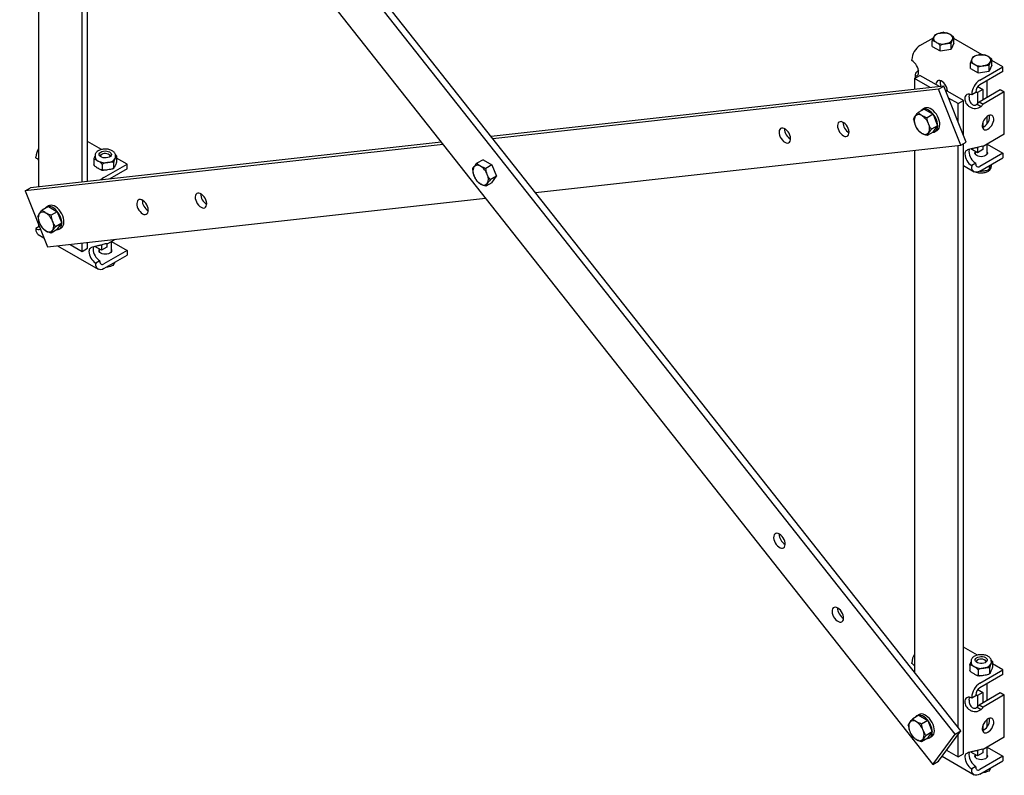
# Model space of a CAD drawing. Header units: inches. Extents: x -4 to 115, y -1 to 75.
# Tile 6 of 7: x 44 to 76, y 35 to 59. Entities that reach past the tile are written whole.
import ezdxf

# ---------------------------------------------------------------- set-up
doc = ezdxf.new("R2010")
doc.units = ezdxf.units.IN
doc.header["$MEASUREMENT"] = 0

msp = doc.modelspace()

# ---------------------------------------------------------------- linework, layer by layer
at = {"color": 7, "linetype": 'Continuous', "lineweight": 25}
for p, q in [((74.177, 35.915), (44.502, 73.479)), ((74.353, 36.017), (44.678, 73.581)), ((43.777, 72.495), (73.452, 34.93)), ((44.393, 71.715), (44.393, 53.697)), ((45.807, 53.855), (45.807, 69.925)), ((45.984, 53.874), (45.984, 69.701)), ((73.742, 58.699), (73.782, 58.722)), ((73.817, 58.702), (73.782, 58.722)), ((73.996, 58.653), (74.013, 58.644)), ((74.133, 58.368), (74.133, 58.551)), ((73.03, 58.289), (73.466, 58.54)), ((73.431, 58.26), (73.431, 58.443)), ((73.431, 58.26), (73.688, 58.111)), ((73.551, 58.396), (73.568, 58.387)), ((73.688, 58.111), (73.688, 58.294)), ((74.133, 58.368), (74.039, 58.166)), ((74.039, 58.166), (74.039, 58.349)), ((75.054, 57.988), (74.133, 58.52)), ((73.688, 58.111), (74.039, 58.166)), ((75.233, 57.939), (75.25, 57.929)), ((72.765, 57.804), (72.765, 57.829)), ((74.668, 57.546), (74.668, 57.728)), ((74.788, 57.682), (74.805, 57.672)), ((74.975, 57.166), (75.726, 57.6)), ((75.37, 57.654), (75.276, 57.451)), ((75.276, 57.451), (75.276, 57.634)), ((75.37, 57.654), (75.37, 57.837)), ((75.726, 57.6), (75.37, 57.805)), ((75.726, 57.447), (75.726, 57.6)), ((72.854, 57.217), (73.03, 57.319)), ((72.876, 57.336), (72.876, 57.23)), ((73.662, 56.954), (73.03, 57.319)), ((74.668, 57.546), (74.925, 57.397)), ((74.925, 57.397), (74.925, 57.58)), ((74.925, 57.397), (75.276, 57.451)), ((75.726, 57.447), (74.975, 57.013)), ((73.806, 56.97), (59.094, 55.333)), ((73.366, 56.921), (72.854, 57.217)), ((72.854, 57.217), (72.854, 56.864)), ((73.629, 56.868), (73.806, 56.97)), ((74.53, 55.149), (73.806, 56.97)), ((74.912, 56.958), (75.072, 56.865)), ((75.216, 56.616), (75.216, 57.152)), ((73.629, 56.868), (59.154, 55.257)), ((74.353, 55.047), (73.629, 56.868)), ((74.445, 56.503), (73.857, 56.842)), ((74.842, 56.758), (74.71, 56.681)), ((74.71, 56.681), (74.71, 56.707)), ((74.842, 56.783), (74.842, 56.758)), ((74.843, 56.793), (74.895, 56.763)), ((75.072, 56.865), (74.895, 56.763)), ((74.895, 56.763), (74.895, 56.395)), ((74.953, 56.464), (75.638, 56.86)), ((75.072, 56.865), (75.072, 56.533)), ((75.77, 56.783), (75.085, 56.388)), ((75.638, 56.86), (75.77, 56.783)), ((75.77, 55.405), (75.77, 56.783)), ((74.268, 56.401), (73.962, 56.577)), ((74.268, 56.401), (74.445, 56.503)), ((74.268, 55.809), (74.268, 56.401)), ((74.445, 55.365), (74.445, 56.503)), ((74.887, 56.387), (75.019, 56.31)), ((74.953, 56.464), (75.085, 56.388)), ((73.17, 56.223), (72.969, 56.107)), ((73.177, 56.248), (73.108, 56.208)), ((73.17, 56.223), (73.459, 56.056)), ((73.459, 56.056), (73.259, 55.94)), ((73.459, 56.056), (73.604, 55.683)), ((75.216, 55.75), (75.216, 55.989)), ((73.604, 55.683), (73.404, 55.567)), ((73.459, 55.477), (73.604, 55.683)), ((75.072, 55.788), (75.072, 55.631)), ((73.459, 55.477), (73.259, 55.361)), ((73.521, 55.492), (73.591, 55.532)), ((75.77, 55.405), (75.085, 55.01)), ((57.536, 55.077), (43.954, 53.566)), ((57.477, 55.153), (44.131, 53.668)), ((46.44, 54.91), (45.984, 55.173)), ((60.534, 53.51), (74.353, 55.047)), ((74.268, 36.125), (74.268, 55.038)), ((74.353, 55.047), (74.53, 55.149)), ((74.445, 35.273), (74.445, 55.1)), ((75.216, 54.764), (75.216, 55.085)), ((75.218, 55.086), (75.726, 54.793)), ((46.229, 54.717), (46.229, 54.67)), ((46.447, 54.752), (46.419, 54.736)), ((46.698, 54.736), (46.67, 54.752)), ((46.888, 54.67), (46.888, 54.717)), ((72.854, 54.88), (72.854, 37.915)), ((74.634, 54.915), (74.621, 54.844)), ((74.895, 54.803), (74.681, 54.927)), ((74.822, 54.845), (74.822, 54.764)), ((74.895, 54.976), (74.895, 54.803)), ((75.072, 54.905), (74.895, 54.803)), ((75.726, 54.793), (74.975, 54.359)), ((75.072, 55.013), (75.072, 54.905)), ((75.726, 54.793), (75.726, 54.64)), ((44.305, 54.637), (44.305, 54.662)), ((46.191, 54.582), (46.191, 54.407)), ((46.46, 54.426), (46.46, 54.251)), ((46.514, 53.999), (47.266, 54.433)), ((46.828, 54.483), (46.828, 54.308)), ((46.926, 54.696), (46.926, 54.521)), ((47.266, 54.433), (46.926, 54.629)), ((47.266, 54.28), (47.266, 54.433)), ((58.832, 54.578), (58.632, 54.462)), ((58.832, 54.578), (59.122, 54.411)), ((59.122, 54.411), (58.921, 54.295)), ((59.122, 54.411), (59.266, 54.038)), ((74.842, 54.461), (74.71, 54.385)), ((74.842, 54.436), (74.842, 54.461)), ((74.975, 54.206), (75.726, 54.64)), ((47.266, 54.28), (46.702, 53.954)), ((74.445, 54.385), (74.788, 54.188)), ((74.71, 54.385), (74.71, 54.359)), ((75.288, 54.278), (75.288, 54.387)), ((75.349, 54.355), (75.349, 54.378)), ((46.756, 53.96), (46.756, 53.985)), ((59.122, 53.832), (58.921, 53.716)), ((59.266, 54.038), (59.066, 53.922)), ((59.122, 53.832), (59.266, 54.038)), ((43.954, 53.566), (44.131, 53.668)), ((43.954, 53.566), (44.678, 51.745)), ((44.678, 51.745), (58.917, 53.33)), ((44.709, 53.056), (44.509, 52.94)), ((44.717, 53.081), (44.647, 53.041)), ((44.709, 53.056), (44.999, 52.889)), ((44.999, 52.889), (44.798, 52.773)), ((44.999, 52.889), (45.143, 52.516)), ((45.143, 52.516), (44.943, 52.4)), ((44.999, 52.31), (45.143, 52.516)), ((44.415, 52.404), (44.305, 52.34)), ((44.305, 52.34), (44.305, 52.315)), ((44.393, 52.462), (44.393, 52.417)), ((44.393, 52.417), (44.416, 52.403)), ((44.999, 52.31), (44.798, 52.194)), ((45.061, 52.325), (45.13, 52.365)), ((44.382, 52.143), (44.561, 52.04)), ((45.807, 51.6), (45.807, 51.871)), ((45.984, 51.702), (45.984, 51.89)), ((46.612, 51.846), (46.612, 51.738)), ((46.88, 51.99), (46.625, 51.843)), ((46.756, 51.597), (46.756, 51.918)), ((46.757, 51.919), (47.266, 51.626)), ((45.008, 51.782), (46.327, 51.02)), ((45.415, 51.827), (45.807, 51.6)), ((45.807, 51.6), (45.984, 51.702)), ((46.173, 51.748), (46.161, 51.677)), ((46.435, 51.636), (46.221, 51.76)), ((46.362, 51.678), (46.362, 51.597)), ((46.435, 51.809), (46.435, 51.636)), ((46.612, 51.738), (46.435, 51.636)), ((47.266, 51.626), (46.514, 51.192)), ((47.266, 51.626), (47.266, 51.473)), ((46.382, 51.294), (46.249, 51.218)), ((46.249, 51.218), (46.249, 51.192)), ((46.382, 51.269), (46.382, 51.294)), ((46.514, 51.039), (47.266, 51.473)), ((46.816, 51.213), (46.816, 51.142)), ((74.9, 38.48), (74.445, 38.743)), ((72.765, 38.207), (72.765, 38.232)), ((74.651, 38.152), (74.651, 37.977)), ((74.689, 38.287), (74.689, 38.24)), ((74.908, 38.322), (74.88, 38.306)), ((75.158, 38.306), (75.131, 38.322)), ((75.349, 38.24), (75.349, 38.287)), ((75.387, 38.266), (75.387, 38.091)), ((75.726, 38.003), (75.387, 38.199)), ((74.921, 37.996), (74.921, 37.821)), ((74.975, 37.569), (75.726, 38.003)), ((75.726, 37.85), (74.975, 37.416)), ((75.288, 38.053), (75.288, 37.878)), ((75.726, 37.85), (75.726, 38.003)), ((75.216, 37.019), (75.216, 37.555)), ((74.842, 37.161), (74.71, 37.084)), ((74.842, 37.186), (74.842, 37.161)), ((74.843, 37.196), (74.895, 37.166)), ((75.072, 37.268), (74.895, 37.166)), ((74.895, 37.166), (74.895, 36.798)), ((74.912, 37.361), (75.072, 37.268)), ((74.953, 36.867), (75.638, 37.263)), ((75.072, 37.268), (75.072, 36.936)), ((75.77, 37.186), (75.085, 36.791)), ((75.638, 37.263), (75.77, 37.186)), ((75.77, 35.808), (75.77, 37.186)), ((74.71, 37.084), (74.71, 37.11)), ((74.953, 36.867), (75.085, 36.791)), ((72.993, 36.524), (72.793, 36.408)), ((73.001, 36.549), (72.931, 36.509)), ((72.993, 36.524), (73.282, 36.357)), ((74.887, 36.79), (75.019, 36.713)), ((73.282, 36.357), (73.082, 36.241)), ((73.282, 36.357), (73.427, 35.984)), ((75.072, 36.191), (75.072, 36.034)), ((75.216, 36.153), (75.216, 36.392)), ((73.427, 35.984), (73.227, 35.868)), ((73.282, 35.778), (73.427, 35.984)), ((73.344, 35.793), (73.414, 35.833)), ((73.452, 34.93), (74.177, 35.915)), ((73.629, 35.032), (74.353, 36.017)), ((74.177, 35.915), (74.353, 36.017)), ((74.268, 35.171), (74.268, 35.9)), ((73.282, 35.778), (73.082, 35.662)), ((75.77, 35.808), (75.085, 35.413)), ((73.891, 35.388), (74.268, 35.171)), ((74.268, 35.171), (74.445, 35.273)), ((74.634, 35.318), (74.621, 35.247)), ((74.895, 35.206), (74.681, 35.33)), ((74.822, 35.248), (74.822, 35.167)), ((74.895, 35.379), (74.895, 35.206)), ((75.072, 35.308), (74.895, 35.206)), ((75.726, 35.196), (74.975, 34.762)), ((75.072, 35.416), (75.072, 35.308)), ((75.216, 35.167), (75.216, 35.488)), ((75.218, 35.489), (75.726, 35.196)), ((75.726, 35.196), (75.726, 35.043)), ((73.452, 34.93), (73.629, 35.032)), ((73.746, 35.192), (74.788, 34.591)), ((74.975, 34.609), (75.726, 35.043)), ((74.842, 34.864), (74.71, 34.788)), ((74.71, 34.788), (74.71, 34.762)), ((74.842, 34.839), (74.842, 34.864)), ((75.276, 34.783), (75.276, 34.712))]:
    msp.add_line(p, q, dxfattribs=at)
at = {"color": 7, "linetype": 'Continuous', "lineweight": 25, "flags": 128}
for points in [[(73.925, 56.802), (73.925, 56.815), (73.917, 56.869), (73.9, 56.925), (73.874, 56.981), (73.841, 57.032), (73.802, 57.078), (73.759, 57.114), (73.716, 57.139), (73.673, 57.152), (73.634, 57.152), (73.601, 57.139), (73.575, 57.113), (73.558, 57.077), (73.55, 57.032), (73.55, 57.019)], [(74.635, 56.709), (74.626, 56.678), (74.621, 56.63)], [(73.452, 55.473), (73.486, 55.478), (73.527, 55.496), (73.56, 55.526), (73.585, 55.567), (73.601, 55.618), (73.607, 55.676), (73.602, 55.741), (73.588, 55.81), (73.565, 55.88), (73.533, 55.949), (73.493, 56.014), (73.447, 56.074), (73.397, 56.126), (73.344, 56.169), (73.289, 56.201), (73.236, 56.22), (73.185, 56.227), (73.139, 56.221), (73.099, 56.203), (73.066, 56.172), (73.056, 56.158)], [(73.591, 55.532), (73.597, 55.536), (73.63, 55.566), (73.655, 55.607), (73.67, 55.658), (73.676, 55.717), (73.672, 55.781), (73.658, 55.85), (73.634, 55.92), (73.602, 55.989), (73.563, 56.054), (73.517, 56.114), (73.466, 56.167), (73.413, 56.209), (73.359, 56.241), (73.306, 56.261), (73.255, 56.268), (73.209, 56.262), (73.177, 56.248)], [(75.24, 55.571), (75.283, 55.602), (75.324, 55.643), (75.361, 55.692), (75.391, 55.746), (75.413, 55.802), (75.425, 55.857), (75.428, 55.909), (75.42, 55.954), (75.403, 55.99), (75.377, 56.016), (75.343, 56.029), (75.304, 56.029), (75.262, 56.016), (75.218, 55.991), (75.176, 55.955), (75.137, 55.91), (75.104, 55.858), (75.077, 55.803), (75.06, 55.746), (75.053, 55.693), (75.055, 55.644), (75.068, 55.603), (75.089, 55.572), (75.119, 55.552), (75.156, 55.546), (75.197, 55.552), (75.24, 55.571)], [(70.699, 55.591), (70.673, 55.647), (70.639, 55.698), (70.6, 55.743), (70.557, 55.778), (70.514, 55.803), (70.471, 55.815), (70.433, 55.814), (70.4, 55.8), (70.374, 55.774), (70.357, 55.737), (70.35, 55.691), (70.353, 55.639), (70.367, 55.584), (70.389, 55.528), (70.419, 55.474), (70.456, 55.426), (70.497, 55.385), (70.541, 55.355), (70.584, 55.337), (70.625, 55.331), (70.661, 55.338), (70.69, 55.359), (70.711, 55.39), (70.723, 55.432), (70.725, 55.481), (70.717, 55.535), (70.699, 55.591)], [(68.802, 55.38), (68.775, 55.436), (68.742, 55.487), (68.702, 55.532), (68.66, 55.567), (68.616, 55.591), (68.574, 55.604), (68.535, 55.603), (68.502, 55.589), (68.477, 55.563), (68.46, 55.526), (68.453, 55.48), (68.456, 55.428), (68.469, 55.373), (68.492, 55.316), (68.522, 55.263), (68.559, 55.214), (68.6, 55.174), (68.643, 55.144), (68.686, 55.126), (68.727, 55.12), (68.763, 55.127), (68.793, 55.147), (68.814, 55.179), (68.826, 55.221), (68.828, 55.27), (68.82, 55.324), (68.802, 55.38)], [(75.059, 55.627), (75.064, 55.629), (75.108, 55.648)], [(46.698, 54.83), (46.73, 54.805), (46.75, 54.776), (46.755, 54.745), (46.746, 54.715), (46.723, 54.687), (46.688, 54.664), (46.643, 54.647), (46.592, 54.637), (46.539, 54.636), (46.486, 54.644), (46.44, 54.659), (46.402, 54.681), (46.376, 54.708), (46.363, 54.738), (46.365, 54.769), (46.381, 54.798), (46.41, 54.824), (46.451, 54.844), (46.499, 54.858), (46.552, 54.863), (46.605, 54.86), (46.655, 54.848), (46.698, 54.83)], [(46.379, 54.702), (46.394, 54.718), (46.419, 54.736)], [(46.716, 54.681), (46.716, 54.691), (46.707, 54.717), (46.685, 54.741), (46.652, 54.761), (46.611, 54.773), (46.565, 54.778), (46.518, 54.775), (46.475, 54.764), (46.439, 54.747), (46.414, 54.724), (46.402, 54.698), (46.402, 54.681)], [(46.698, 54.736), (46.716, 54.724), (46.738, 54.702)], [(75.216, 54.822), (75.222, 54.793), (75.215, 54.763), (75.195, 54.734), (75.163, 54.71), (75.121, 54.691), (75.072, 54.68), (75.019, 54.676), (74.967, 54.68), (74.918, 54.691), (74.876, 54.71), (74.843, 54.734), (74.823, 54.763), (74.816, 54.793), (74.822, 54.822)], [(46.877, 54.62), (46.886, 54.645), (46.888, 54.67)], [(74.975, 54.206), (74.923, 54.182), (74.874, 54.171), (74.828, 54.173), (74.787, 54.188), (74.755, 54.215), (74.73, 54.254), (74.715, 54.302), (74.71, 54.359)], [(46.514, 53.999), (46.463, 53.963), (46.418, 53.923)], [(49.828, 53.269), (49.802, 53.324), (49.768, 53.376), (49.729, 53.42), (49.686, 53.456), (49.642, 53.48), (49.6, 53.492), (49.562, 53.491), (49.528, 53.477), (49.503, 53.451), (49.486, 53.415), (49.479, 53.369), (49.482, 53.317), (49.496, 53.261), (49.518, 53.205), (49.548, 53.151), (49.585, 53.103), (49.626, 53.063), (49.67, 53.033), (49.713, 53.014), (49.754, 53.008), (49.79, 53.016), (49.819, 53.036), (49.84, 53.068), (49.852, 53.109), (49.854, 53.158), (49.846, 53.213), (49.828, 53.269)], [(47.931, 53.058), (47.904, 53.113), (47.871, 53.164), (47.831, 53.209), (47.789, 53.245), (47.745, 53.269), (47.703, 53.281), (47.664, 53.28), (47.631, 53.266), (47.606, 53.24), (47.589, 53.203), (47.582, 53.158), (47.585, 53.106), (47.598, 53.05), (47.62, 52.994), (47.651, 52.94), (47.688, 52.892), (47.729, 52.852), (47.772, 52.821), (47.815, 52.803), (47.856, 52.797), (47.892, 52.805), (47.922, 52.825), (47.943, 52.857), (47.955, 52.898), (47.957, 52.947), (47.949, 53.002), (47.931, 53.058)], [(44.991, 52.306), (45.026, 52.311), (45.066, 52.328), (45.1, 52.358), (45.125, 52.4), (45.14, 52.451), (45.146, 52.509), (45.142, 52.574), (45.128, 52.643), (45.104, 52.713), (45.072, 52.782), (45.032, 52.847), (44.987, 52.907), (44.936, 52.959), (44.883, 53.002), (44.829, 53.034), (44.776, 53.053), (44.725, 53.06), (44.679, 53.054), (44.639, 53.035), (44.606, 53.005), (44.596, 52.991)], [(45.13, 52.365), (45.136, 52.369), (45.169, 52.399), (45.194, 52.44), (45.21, 52.491), (45.216, 52.55), (45.212, 52.614), (45.197, 52.683), (45.174, 52.753), (45.142, 52.822), (45.102, 52.887), (45.056, 52.947), (45.006, 52.999), (44.953, 53.042), (44.898, 53.074), (44.845, 53.094), (44.795, 53.1), (44.748, 53.094), (44.717, 53.081)], [(46.756, 51.655), (46.762, 51.626), (46.755, 51.595), (46.735, 51.567), (46.702, 51.543), (46.66, 51.524), (46.611, 51.513), (46.559, 51.509), (46.506, 51.513), (46.457, 51.524), (46.415, 51.543), (46.383, 51.567), (46.362, 51.595), (46.356, 51.626), (46.362, 51.655)], [(46.514, 51.039), (46.463, 51.015), (46.413, 51.004), (46.367, 51.006), (46.327, 51.02), (46.294, 51.048), (46.27, 51.087), (46.254, 51.135), (46.249, 51.192)], [(68.625, 41.991), (68.643, 42.027), (68.651, 42.072), (68.649, 42.123), (68.637, 42.179), (68.616, 42.235), (68.587, 42.289), (68.55, 42.338), (68.51, 42.379), (68.466, 42.411), (68.423, 42.431), (68.382, 42.438), (68.345, 42.432), (68.315, 42.414), (68.292, 42.383), (68.279, 42.343), (68.276, 42.294), (68.283, 42.241), (68.3, 42.185), (68.325, 42.129), (68.358, 42.077), (68.397, 42.031), (68.439, 41.995), (68.483, 41.969), (68.526, 41.955), (68.565, 41.954), (68.599, 41.967), (68.625, 41.991)], [(70.522, 39.59), (70.54, 39.625), (70.549, 39.67), (70.547, 39.721), (70.535, 39.777), (70.513, 39.833), (70.484, 39.887), (70.448, 39.936), (70.407, 39.978), (70.364, 40.009), (70.32, 40.029), (70.279, 40.036), (70.242, 40.03), (70.212, 40.012), (70.19, 39.981), (70.177, 39.941), (70.174, 39.893), (70.181, 39.839), (70.197, 39.783), (70.223, 39.727), (70.256, 39.675), (70.294, 39.63), (70.337, 39.593), (70.38, 39.567), (70.423, 39.553), (70.462, 39.553), (70.496, 39.565), (70.522, 39.59)], [(75.158, 38.4), (75.191, 38.375), (75.21, 38.346), (75.216, 38.316), (75.207, 38.285), (75.184, 38.257), (75.149, 38.234), (75.104, 38.217), (75.053, 38.207), (74.999, 38.206), (74.947, 38.214), (74.9, 38.229), (74.862, 38.251), (74.836, 38.278), (74.823, 38.308), (74.825, 38.339), (74.841, 38.368), (74.871, 38.394), (74.911, 38.414), (74.96, 38.428), (75.012, 38.433), (75.066, 38.43), (75.116, 38.419), (75.158, 38.4)], [(74.84, 38.272), (74.855, 38.288), (74.88, 38.306)], [(75.176, 38.251), (75.177, 38.261), (75.168, 38.288), (75.146, 38.312), (75.113, 38.331), (75.071, 38.343), (75.025, 38.348), (74.978, 38.345), (74.935, 38.335), (74.9, 38.317), (74.875, 38.294), (74.863, 38.268), (74.862, 38.251)], [(75.158, 38.306), (75.176, 38.294), (75.198, 38.272)], [(75.338, 38.19), (75.346, 38.215), (75.349, 38.24)], [(74.635, 37.112), (74.626, 37.081), (74.621, 37.033)], [(73.275, 35.774), (73.309, 35.779), (73.35, 35.797), (73.384, 35.827), (73.408, 35.868), (73.424, 35.919), (73.43, 35.977), (73.426, 36.042), (73.412, 36.111), (73.388, 36.181), (73.356, 36.25), (73.316, 36.315), (73.27, 36.375), (73.22, 36.427), (73.167, 36.47), (73.113, 36.502), (73.059, 36.521), (73.009, 36.528), (72.962, 36.522), (72.922, 36.504), (72.889, 36.473), (72.88, 36.459)], [(73.414, 35.833), (73.42, 35.837), (73.453, 35.867), (73.478, 35.908), (73.494, 35.959), (73.5, 36.018), (73.495, 36.082), (73.481, 36.151), (73.458, 36.221), (73.425, 36.29), (73.386, 36.355), (73.34, 36.415), (73.29, 36.467), (73.236, 36.51), (73.182, 36.542), (73.129, 36.562), (73.078, 36.569), (73.032, 36.563), (73.001, 36.549)], [(75.24, 35.974), (75.283, 36.005), (75.324, 36.046), (75.361, 36.095), (75.391, 36.149), (75.413, 36.205), (75.425, 36.26), (75.428, 36.312), (75.42, 36.357), (75.403, 36.394), (75.377, 36.419), (75.343, 36.432), (75.304, 36.432), (75.262, 36.419), (75.218, 36.394), (75.176, 36.358), (75.137, 36.313), (75.104, 36.261), (75.077, 36.206), (75.06, 36.149), (75.053, 36.096), (75.055, 36.047), (75.068, 36.006), (75.089, 35.975), (75.119, 35.955), (75.156, 35.949), (75.197, 35.955), (75.24, 35.974)], [(75.059, 36.03), (75.064, 36.032), (75.108, 36.051)], [(72.822, 35.729), (72.81, 35.74), (72.792, 35.766)], [(75.216, 35.225), (75.222, 35.196), (75.215, 35.166), (75.195, 35.137), (75.163, 35.113), (75.121, 35.094), (75.072, 35.083), (75.019, 35.079), (74.967, 35.083), (74.918, 35.094), (74.876, 35.113), (74.843, 35.137), (74.823, 35.166), (74.816, 35.196), (74.822, 35.225)], [(74.975, 34.609), (74.923, 34.585), (74.874, 34.574), (74.828, 34.576), (74.787, 34.591), (74.755, 34.618), (74.73, 34.657), (74.715, 34.705), (74.71, 34.762)]]:
    msp.add_lwpolyline(points, dxfattribs=at)
at = {"color": 7, "linetype": 'Continuous', "lineweight": 25}
for centre, radius, start, end in [((73.604, 58.52), 0.135, 159.7805, 246.7081), ((73.717, 58.409), 0.287, 93.4544, 146.5402), ((73.782, 58.213), 0.49, 64.0837, 99.6242), ((73.959, 58.519), 0.135, 339.7807, 66.7079), ((73.341, 57.803), 0.576, 122.6055, 177.3945), ((73.782, 58.827), 0.49, 244.0837, 279.6242), ((73.846, 58.631), 0.287, 273.4544, 326.5402), ((74.955, 57.694), 0.287, 93.4544, 146.5402), ((75.019, 57.498), 0.49, 64.0839, 99.6239), ((75.197, 57.805), 0.135, 339.7801, 66.7082), ((72.506, 57.399), 0.48, 2.6055, 57.3945), ((74.842, 57.806), 0.135, 159.7813, 246.7077), ((75.019, 58.113), 0.49, 244.0836, 279.6244), ((75.083, 57.917), 0.287, 273.4544, 326.5402), ((73.987, 57.091), 0.304, 169.026, 205.472), ((75.286, 56.681), 0.576, 122.6055, 177.3945), ((75.13, 56.77), 0.288, 122.6054, 177.3946), ((74.624, 56.576), 0.136, 50.7965, 189.2142), ((74.55, 56.741), 0.489, 313.4829, 325.4679), ((74.683, 56.665), 0.489, 313.4829, 325.4679), ((73.164, 55.847), 0.324, 153.4357, 206.5643), ((72.993, 55.89), 0.156, 50.7511, 139.4678), ((72.798, 55.553), 0.544, 20.2269, 57.3621), ((74.908, 55.976), 0.384, 301.2835, 7.448), ((70.921, 55.795), 0.394, 179.7744, 240.2202), ((73.385, 55.89), 0.544, 200.2268, 237.3623), ((73.019, 55.596), 0.324, 333.4357, 26.5643), ((69.024, 55.584), 0.394, 179.7743, 240.2202), ((73.19, 55.553), 0.156, 230.7516, 319.4679), ((44.857, 54.641), 0.553, 147.0653, 177.8082), ((74.969, 54.789), 0.48, 182.6053, 237.3947), ((75.101, 54.866), 0.48, 182.6053, 237.3947), ((75.05, 54.879), 0.136, 75.0049, 103.2468), ((44.1, 54.297), 0.397, 42.4349, 58.9784), ((46.395, 54.687), 0.167, 185.8453, 245.4748), ((46.558, 54.985), 0.506, 242.6429, 279.7709), ((46.626, 54.786), 0.301, 273.4341, 326.5605), ((58.656, 54.245), 0.156, 50.7518, 139.4672), ((74.923, 54.423), 0.0819, 170.7858, 309.2035), ((58.827, 54.201), 0.324, 153.4364, 206.5636), ((58.461, 53.907), 0.544, 20.2271, 57.362), ((58.682, 53.951), 0.324, 333.4364, 26.5636), ((59.048, 54.245), 0.544, 200.2271, 237.362), ((58.853, 53.907), 0.156, 230.7518, 319.4672), ((50.05, 53.472), 0.394, 179.7747, 240.22), ((48.153, 53.261), 0.394, 179.7748, 240.2198), ((44.704, 52.68), 0.324, 153.4361, 206.5639), ((44.533, 52.723), 0.156, 50.7514, 139.4676), ((44.338, 52.386), 0.544, 20.2274, 57.3618), ((44.925, 52.723), 0.544, 200.2269, 237.3622), ((44.559, 52.429), 0.324, 333.4372, 26.5628), ((44.487, 52.294), 0.183, 173.4459, 235.2419), ((44.398, 52.473), 0.162, 234.8949, 288.6302), ((44.73, 52.386), 0.156, 230.7524, 319.4666), ((46.59, 51.712), 0.136, 75.0078, 103.2439), ((46.508, 51.622), 0.48, 182.6056, 237.3945), ((46.641, 51.699), 0.48, 182.6056, 237.3945), ((46.463, 51.256), 0.0819, 170.7858, 309.2035), ((68.852, 42.42), 0.399, 180.2141, 239.7804), ((70.75, 40.018), 0.399, 180.2141, 239.7805), ((73.317, 38.211), 0.553, 147.0653, 177.8082), ((72.561, 37.867), 0.397, 42.4348, 58.9783), ((74.855, 38.257), 0.167, 185.846, 245.4742), ((75.019, 38.555), 0.506, 242.6428, 279.771), ((75.086, 38.356), 0.301, 273.4337, 326.5609), ((75.286, 37.084), 0.576, 122.6054, 177.3946), ((74.624, 36.979), 0.136, 50.7963, 189.2145), ((75.13, 37.173), 0.288, 122.6054, 177.3946), ((74.55, 37.144), 0.489, 313.4817, 325.4692), ((74.683, 37.068), 0.489, 313.4817, 325.4692), ((72.987, 36.148), 0.324, 153.4357, 206.5643), ((72.816, 36.191), 0.156, 50.7511, 139.4678), ((72.621, 35.854), 0.544, 20.2269, 57.3621), ((74.908, 36.379), 0.384, 301.2832, 7.4482), ((73.208, 36.191), 0.544, 200.2268, 237.3623), ((72.843, 35.897), 0.324, 333.4357, 26.5643), ((73.014, 35.854), 0.156, 230.7516, 319.4679), ((75.101, 35.269), 0.48, 182.6054, 237.3946), ((75.05, 35.282), 0.136, 75.0078, 103.2439), ((74.969, 35.192), 0.48, 182.6054, 237.3946), ((74.923, 34.826), 0.0819, 170.7858, 309.2035)]:
    msp.add_arc(centre, radius, start, end, dxfattribs=at)
for points, knots in [([(73.478, 58.567), (73.477, 58.565), (73.468, 58.546), (73.452, 58.507), (73.438, 58.464), (73.431, 58.443)], [0, 0, 0, 0, 0.070856, 0.531185, 1, 1, 1, 1]), ([(73.525, 58.645), (73.517, 58.635), (73.502, 58.615), (73.486, 58.583), (73.478, 58.567)], [0, 0, 0, 0, 0.4954622, 1, 1, 1, 1]), ([(73.525, 58.645), (73.553, 58.656), (73.611, 58.678), (73.67, 58.69), (73.7, 58.695)], [0, 0, 0, 0, 0.4954622, 1, 1, 1, 1]), ([(73.7, 58.695), (73.704, 58.696), (73.736, 58.701), (73.795, 58.705), (73.849, 58.701), (73.876, 58.7)], [0, 0, 0, 0, 0.070856, 0.531185, 1, 1, 1, 1]), ([(73.996, 58.653), (73.986, 58.658), (73.946, 58.68), (73.906, 58.691), (73.876, 58.7)], [0, 0, 0, 0, 0.236477, 1, 1, 1, 1]), ([(74.133, 58.551), (74.127, 58.556), (74.088, 58.592), (74.048, 58.62), (74.013, 58.644)], [0, 0, 0, 0, 0.140528, 1, 1, 1, 1]), ([(74.086, 58.473), (74.087, 58.475), (74.095, 58.493), (74.111, 58.522), (74.126, 58.542), (74.133, 58.551)], [0, 0, 0, 0, 0.070856, 0.531186, 1, 1, 1, 1]), ([(73.551, 58.396), (73.541, 58.401), (73.501, 58.423), (73.461, 58.434), (73.431, 58.443)], [0, 0, 0, 0, 0.236477, 1, 1, 1, 1]), ([(73.688, 58.294), (73.682, 58.299), (73.643, 58.335), (73.603, 58.363), (73.568, 58.387)], [0, 0, 0, 0, 0.140528, 1, 1, 1, 1]), ([(73.863, 58.344), (73.859, 58.344), (73.828, 58.339), (73.768, 58.324), (73.715, 58.304), (73.688, 58.294)], [0, 0, 0, 0, 0.070856, 0.531186, 1, 1, 1, 1]), ([(74.039, 58.349), (74.01, 58.351), (73.953, 58.355), (73.893, 58.348), (73.863, 58.344)], [0, 0, 0, 0, 0.495465, 1, 1, 1, 1]), ([(74.039, 58.349), (74.046, 58.371), (74.062, 58.418), (74.078, 58.454), (74.086, 58.473)], [0, 0, 0, 0, 0.495465, 1, 1, 1, 1]), ([(74.762, 57.931), (74.755, 57.921), (74.739, 57.901), (74.723, 57.869), (74.715, 57.853)], [0, 0, 0, 0, 0.495464, 1, 1, 1, 1]), ([(74.762, 57.931), (74.791, 57.942), (74.848, 57.964), (74.908, 57.975), (74.938, 57.981)], [0, 0, 0, 0, 0.495464, 1, 1, 1, 1]), ([(74.938, 57.981), (74.942, 57.982), (74.973, 57.986), (75.033, 57.991), (75.086, 57.987), (75.113, 57.985)], [0, 0, 0, 0, 0.070856, 0.531188, 1, 1, 1, 1]), ([(75.233, 57.939), (75.224, 57.944), (75.183, 57.965), (75.143, 57.977), (75.113, 57.985)], [0, 0, 0, 0, 0.236482, 1, 1, 1, 1]), ([(75.37, 57.837), (75.365, 57.842), (75.326, 57.877), (75.285, 57.905), (75.25, 57.929)], [0, 0, 0, 0, 0.140528, 1, 1, 1, 1]), ([(74.715, 57.853), (74.714, 57.85), (74.705, 57.832), (74.69, 57.793), (74.675, 57.75), (74.668, 57.728)], [0, 0, 0, 0, 0.070856, 0.531188, 1, 1, 1, 1]), ([(74.788, 57.682), (74.779, 57.687), (74.738, 57.709), (74.698, 57.72), (74.668, 57.728)], [0, 0, 0, 0, 0.236482, 1, 1, 1, 1]), ([(74.925, 57.58), (74.92, 57.585), (74.881, 57.62), (74.84, 57.648), (74.805, 57.672)], [0, 0, 0, 0, 0.140528, 1, 1, 1, 1]), ([(75.101, 57.63), (75.097, 57.629), (75.065, 57.624), (75.006, 57.61), (74.952, 57.59), (74.925, 57.58)], [0, 0, 0, 0, 0.070856, 0.531188, 1, 1, 1, 1]), ([(75.276, 57.634), (75.248, 57.636), (75.19, 57.64), (75.131, 57.633), (75.101, 57.63)], [0, 0, 0, 0, 0.495467, 1, 1, 1, 1]), ([(75.276, 57.634), (75.284, 57.657), (75.299, 57.703), (75.315, 57.74), (75.323, 57.758)], [0, 0, 0, 0, 0.495467, 1, 1, 1, 1]), ([(75.323, 57.758), (75.324, 57.761), (75.333, 57.779), (75.349, 57.808), (75.363, 57.827), (75.37, 57.837)], [0, 0, 0, 0, 0.070856, 0.531188, 1, 1, 1, 1]), ([(72.986, 57.484), (72.964, 57.464), (72.918, 57.424), (72.881, 57.369), (72.872, 57.327), (72.889, 57.303), (72.92, 57.301), (72.954, 57.323), (72.981, 57.363), (72.984, 57.402), (72.986, 57.421)], [0, 0, 0, 0, 0.141383, 0.283967, 0.423768, 0.55717, 0.681485, 0.795582, 0.900545, 1, 1, 1, 1]), ([(74.621, 56.63), (74.624, 56.589), (74.629, 56.528), (74.662, 56.447), (74.697, 56.396), (74.743, 56.361), (74.787, 56.348), (74.821, 56.35), (74.846, 56.357), (74.868, 56.369), (74.88, 56.381), (74.887, 56.387)], [0, 0, 0, 0, 0.289989, 0.426716, 0.554393, 0.672629, 0.783241, 0.837175, 0.890844, 0.944818, 1, 1, 1, 1]), ([(74.489, 56.554), (74.491, 56.532), (74.494, 56.489), (74.524, 56.416), (74.573, 56.347), (74.646, 56.289), (74.737, 56.25), (74.839, 56.239), (74.94, 56.257), (74.993, 56.293), (75.019, 56.31)], [0, 0, 0, 0, 0.099455, 0.204417, 0.318514, 0.44283, 0.576232, 0.716034, 0.858617, 1, 1, 1, 1]), ([(72.825, 55.901), (72.83, 55.915), (72.841, 55.941), (72.863, 55.975), (72.875, 55.991)], [0, 0, 0, 0, 0.495459, 1, 1, 1, 1]), ([(72.875, 55.991), (72.876, 55.994), (72.89, 56.013), (72.919, 56.05), (72.952, 56.088), (72.969, 56.107)], [0, 0, 0, 0, 0.070091, 0.530787, 1, 1, 1, 1]), ([(73.092, 56.011), (73.055, 56.036), (73.01, 56.066), (72.976, 56.101), (72.969, 56.107)], [0, 0, 0, 0, 0.8101736, 1, 1, 1, 1]), ([(73.259, 55.94), (73.212, 55.957), (73.152, 55.977), (73.102, 56.005), (73.092, 56.011)], [0, 0, 0, 0, 0.784743, 1, 1, 1, 1]), ([(72.825, 55.901), (72.83, 55.868), (72.841, 55.799), (72.863, 55.735), (72.875, 55.702)], [0, 0, 0, 0, 0.495459, 1, 1, 1, 1]), ([(72.875, 55.702), (72.876, 55.698), (72.89, 55.664), (72.919, 55.604), (72.952, 55.554), (72.969, 55.528)], [0, 0, 0, 0, 0.070091, 0.530787, 1, 1, 1, 1]), ([(73.309, 55.741), (73.307, 55.745), (73.294, 55.779), (73.275, 55.845), (73.264, 55.908), (73.259, 55.94)], [0, 0, 0, 0, 0.070091, 0.530787, 1, 1, 1, 1]), ([(73.404, 55.567), (73.386, 55.594), (73.349, 55.648), (73.322, 55.71), (73.309, 55.741)], [0, 0, 0, 0, 0.495459, 1, 1, 1, 1]), ([(73.092, 55.432), (73.055, 55.457), (73.01, 55.487), (72.976, 55.522), (72.969, 55.528)], [0, 0, 0, 0, 0.8101736, 1, 1, 1, 1]), ([(73.259, 55.361), (73.212, 55.378), (73.152, 55.398), (73.102, 55.426), (73.092, 55.432)], [0, 0, 0, 0, 0.784743, 1, 1, 1, 1]), ([(73.309, 55.451), (73.307, 55.449), (73.294, 55.431), (73.275, 55.399), (73.264, 55.374), (73.259, 55.361)], [0, 0, 0, 0, 0.070091, 0.530787, 1, 1, 1, 1]), ([(73.404, 55.567), (73.386, 55.547), (73.349, 55.506), (73.322, 55.47), (73.309, 55.451)], [0, 0, 0, 0, 0.495459, 1, 1, 1, 1]), ([(46.887, 54.713), (46.887, 54.724), (46.887, 54.75), (46.872, 54.787), (46.846, 54.823), (46.809, 54.855), (46.763, 54.882), (46.709, 54.904), (46.649, 54.918), (46.585, 54.925), (46.521, 54.924), (46.458, 54.916), (46.398, 54.9), (46.345, 54.878), (46.298, 54.848), (46.263, 54.814), (46.24, 54.775), (46.229, 54.742), (46.23, 54.722), (46.231, 54.716)], [0, 0, 0, 0, 0.0485698, 0.1057403, 0.1637703, 0.2241534, 0.2866147, 0.349959, 0.4132288, 0.4763149, 0.5393219, 0.6024179, 0.6657396, 0.7294865, 0.793805, 0.8585043, 0.9155948, 0.9767946, 1, 1, 1, 1]), ([(46.885, 54.743), (46.892, 54.739), (46.904, 54.729), (46.918, 54.712), (46.925, 54.7), (46.926, 54.696), (46.926, 54.696)], [0, 0, 0, 0, 0.406382, 0.807243, 0.98278, 1, 1, 1, 1]), ([(75.019, 55.011), (74.993, 55.003), (74.94, 54.986), (74.839, 54.961), (74.737, 54.94), (74.646, 54.92), (74.573, 54.898), (74.524, 54.868), (74.494, 54.826), (74.491, 54.787), (74.489, 54.767)], [0, 0, 0, 0, 0.141383, 0.283966, 0.423768, 0.557171, 0.681486, 0.795583, 0.900545, 1, 1, 1, 1]), ([(46.191, 54.582), (46.192, 54.588), (46.194, 54.603), (46.204, 54.637), (46.216, 54.666), (46.226, 54.687), (46.229, 54.694)], [0, 0, 0, 0, 0.114966, 0.286734, 0.755035, 1, 1, 1, 1]), ([(46.326, 54.535), (46.3, 54.55), (46.263, 54.572), (46.219, 54.589), (46.199, 54.589), (46.193, 54.584), (46.191, 54.582), (46.191, 54.582)], [0, 0, 0, 0, 0.532583, 0.800575, 0.935243, 0.994215, 1, 1, 1, 1]), ([(46.326, 54.298), (46.3, 54.312), (46.263, 54.333), (46.219, 54.367), (46.199, 54.391), (46.193, 54.403), (46.191, 54.406), (46.191, 54.407)], [0, 0, 0, 0, 0.532583, 0.800574, 0.935243, 0.99421, 1, 1, 1, 1]), ([(46.46, 54.426), (46.458, 54.43), (46.454, 54.44), (46.438, 54.46), (46.395, 54.497), (46.355, 54.519), (46.326, 54.535)], [0, 0, 0, 0, 0.058861, 0.165693, 0.374648, 1, 1, 1, 1]), ([(46.644, 54.486), (46.638, 54.485), (46.61, 54.48), (46.561, 54.473), (46.511, 54.461), (46.479, 54.445), (46.466, 54.435), (46.462, 54.428), (46.46, 54.426)], [0, 0, 0, 0, 0.099458, 0.42851, 0.757343, 0.873684, 0.960849, 1, 1, 1, 1]), ([(46.828, 54.483), (46.824, 54.486), (46.815, 54.495), (46.779, 54.502), (46.72, 54.498), (46.67, 54.49), (46.644, 54.486)], [0, 0, 0, 0, 0.09001, 0.22449, 0.591126, 1, 1, 1, 1]), ([(46.877, 54.62), (46.875, 54.617), (46.868, 54.601), (46.855, 54.573), (46.842, 54.539), (46.833, 54.51), (46.83, 54.494), (46.828, 54.486), (46.828, 54.483)], [0, 0, 0, 0, 0.099456, 0.428508, 0.757341, 0.873682, 0.960847, 1, 1, 1, 1]), ([(46.926, 54.696), (46.925, 54.697), (46.923, 54.701), (46.913, 54.694), (46.898, 54.665), (46.884, 54.636), (46.877, 54.62)], [0, 0, 0, 0, 0.090008, 0.224488, 0.591123, 1, 1, 1, 1]), ([(46.926, 54.521), (46.925, 54.515), (46.923, 54.5), (46.913, 54.466), (46.898, 54.427), (46.884, 54.398), (46.877, 54.383)], [0, 0, 0, 0, 0.090008, 0.224488, 0.591123, 1, 1, 1, 1]), ([(58.537, 54.346), (58.539, 54.349), (58.552, 54.367), (58.581, 54.405), (58.615, 54.443), (58.632, 54.462)], [0, 0, 0, 0, 0.07009, 0.530784, 1, 1, 1, 1]), ([(58.754, 54.365), (58.718, 54.39), (58.672, 54.421), (58.638, 54.455), (58.632, 54.462)], [0, 0, 0, 0, 0.810171, 1, 1, 1, 1]), ([(75.338, 54.354), (75.339, 54.357), (75.347, 54.373), (75.358, 54.397), (75.368, 54.424), (75.372, 54.436)], [0, 0, 0, 0, 0.147802, 0.6367732, 1, 1, 1, 1]), ([(46.46, 54.251), (46.458, 54.25), (46.454, 54.245), (46.438, 54.244), (46.395, 54.256), (46.355, 54.28), (46.326, 54.298)], [0, 0, 0, 0, 0.058861, 0.165693, 0.374647, 1, 1, 1, 1]), ([(46.428, 54.248), (46.435, 54.246), (46.46, 54.239), (46.486, 54.237), (46.505, 54.235)], [0, 0, 0, 0, 0.28269, 1, 1, 1, 1]), ([(46.644, 54.249), (46.638, 54.248), (46.61, 54.244), (46.561, 54.236), (46.511, 54.233), (46.479, 54.239), (46.466, 54.245), (46.462, 54.25), (46.46, 54.251)], [0, 0, 0, 0, 0.099458, 0.428509, 0.757342, 0.87368, 0.960849, 1, 1, 1, 1]), ([(46.828, 54.308), (46.824, 54.304), (46.815, 54.293), (46.779, 54.274), (46.72, 54.26), (46.67, 54.253), (46.644, 54.249)], [0, 0, 0, 0, 0.09001, 0.22449, 0.591126, 1, 1, 1, 1]), ([(46.796, 54.284), (46.799, 54.286), (46.814, 54.292), (46.826, 54.3), (46.835, 54.307)], [0, 0, 0, 0, 0.228722, 1, 1, 1, 1]), ([(46.877, 54.383), (46.875, 54.38), (46.868, 54.364), (46.855, 54.336), (46.842, 54.311), (46.833, 54.304), (46.83, 54.304), (46.828, 54.307), (46.828, 54.308)], [0, 0, 0, 0, 0.099456, 0.428507, 0.75734, 0.873679, 0.960847, 1, 1, 1, 1]), ([(58.487, 54.256), (58.493, 54.269), (58.504, 54.296), (58.526, 54.329), (58.537, 54.346)], [0, 0, 0, 0, 0.495458, 1, 1, 1, 1]), ([(58.487, 54.256), (58.493, 54.222), (58.504, 54.154), (58.526, 54.089), (58.537, 54.057)], [0, 0, 0, 0, 0.495458, 1, 1, 1, 1]), ([(58.921, 54.295), (58.875, 54.311), (58.815, 54.332), (58.765, 54.36), (58.754, 54.365)], [0, 0, 0, 0, 0.784738, 1, 1, 1, 1]), ([(58.971, 54.095), (58.97, 54.1), (58.957, 54.133), (58.937, 54.199), (58.927, 54.263), (58.921, 54.295)], [0, 0, 0, 0, 0.07009, 0.530784, 1, 1, 1, 1]), ([(59.066, 53.922), (59.048, 53.949), (59.012, 54.002), (58.985, 54.064), (58.971, 54.095)], [0, 0, 0, 0, 0.495458, 1, 1, 1, 1]), ([(74.861, 54.174), (74.864, 54.172), (74.885, 54.164), (74.929, 54.155), (74.992, 54.148), (75.057, 54.148), (75.12, 54.157), (75.179, 54.172), (75.233, 54.195), (75.279, 54.224), (75.315, 54.259), (75.338, 54.298), (75.35, 54.333), (75.348, 54.355), (75.347, 54.363)], [0, 0, 0, 0, 0.015355, 0.109848, 0.204066, 0.298167, 0.392399, 0.486971, 0.582177, 0.678236, 0.774864, 0.860128, 0.95153, 1, 1, 1, 1]), ([(74.976, 54.207), (74.992, 54.207), (75.035, 54.206), (75.078, 54.214), (75.105, 54.219)], [0, 0, 0, 0, 0.389229, 1, 1, 1, 1]), ([(75.105, 54.219), (75.111, 54.22), (75.139, 54.224), (75.187, 54.232), (75.238, 54.244), (75.269, 54.26), (75.282, 54.27), (75.287, 54.276), (75.288, 54.278)], [0, 0, 0, 0, 0.099456, 0.428509, 0.757344, 0.87368, 0.960851, 1, 1, 1, 1]), ([(75.256, 54.254), (75.26, 54.256), (75.274, 54.262), (75.286, 54.271), (75.295, 54.277)], [0, 0, 0, 0, 0.23089, 1, 1, 1, 1]), ([(75.288, 54.278), (75.289, 54.277), (75.292, 54.273), (75.302, 54.28), (75.317, 54.309), (75.331, 54.338), (75.338, 54.354)], [0, 0, 0, 0, 0.090008, 0.224486, 0.591128, 1, 1, 1, 1]), ([(58.537, 54.057), (58.539, 54.052), (58.552, 54.019), (58.581, 53.959), (58.615, 53.908), (58.632, 53.883)], [0, 0, 0, 0, 0.07009, 0.530784, 1, 1, 1, 1]), ([(58.754, 53.787), (58.718, 53.811), (58.672, 53.842), (58.638, 53.876), (58.632, 53.883)], [0, 0, 0, 0, 0.810171, 1, 1, 1, 1]), ([(58.921, 53.716), (58.875, 53.732), (58.815, 53.753), (58.765, 53.781), (58.754, 53.787)], [0, 0, 0, 0, 0.784738, 1, 1, 1, 1]), ([(58.971, 53.806), (58.97, 53.804), (58.957, 53.785), (58.937, 53.753), (58.927, 53.728), (58.921, 53.716)], [0, 0, 0, 0, 0.07009, 0.530784, 1, 1, 1, 1]), ([(59.066, 53.922), (59.048, 53.902), (59.012, 53.86), (58.985, 53.824), (58.971, 53.806)], [0, 0, 0, 0, 0.495458, 1, 1, 1, 1]), ([(44.364, 52.734), (44.37, 52.747), (44.381, 52.774), (44.403, 52.807), (44.414, 52.824)], [0, 0, 0, 0, 0.495459, 1, 1, 1, 1]), ([(44.414, 52.824), (44.416, 52.827), (44.429, 52.845), (44.458, 52.883), (44.492, 52.921), (44.509, 52.94)], [0, 0, 0, 0, 0.070091, 0.530787, 1, 1, 1, 1]), ([(44.631, 52.844), (44.594, 52.868), (44.549, 52.899), (44.515, 52.934), (44.509, 52.94)], [0, 0, 0, 0, 0.8101736, 1, 1, 1, 1]), ([(44.798, 52.773), (44.752, 52.789), (44.692, 52.81), (44.642, 52.838), (44.631, 52.844)], [0, 0, 0, 0, 0.784743, 1, 1, 1, 1]), ([(44.364, 52.734), (44.37, 52.7), (44.381, 52.632), (44.403, 52.568), (44.414, 52.535)], [0, 0, 0, 0, 0.495459, 1, 1, 1, 1]), ([(44.414, 52.535), (44.416, 52.531), (44.429, 52.497), (44.458, 52.437), (44.492, 52.387), (44.509, 52.361)], [0, 0, 0, 0, 0.070091, 0.530787, 1, 1, 1, 1]), ([(44.848, 52.574), (44.847, 52.578), (44.834, 52.612), (44.814, 52.678), (44.804, 52.741), (44.798, 52.773)], [0, 0, 0, 0, 0.070096, 0.530789, 1, 1, 1, 1]), ([(44.943, 52.4), (44.925, 52.427), (44.889, 52.481), (44.862, 52.543), (44.848, 52.574)], [0, 0, 0, 0, 0.495462, 1, 1, 1, 1]), ([(44.631, 52.265), (44.594, 52.29), (44.549, 52.32), (44.515, 52.355), (44.509, 52.361)], [0, 0, 0, 0, 0.8101736, 1, 1, 1, 1]), ([(44.798, 52.194), (44.752, 52.211), (44.692, 52.231), (44.642, 52.259), (44.631, 52.265)], [0, 0, 0, 0, 0.784743, 1, 1, 1, 1]), ([(44.848, 52.284), (44.847, 52.282), (44.834, 52.264), (44.814, 52.231), (44.804, 52.207), (44.798, 52.194)], [0, 0, 0, 0, 0.070096, 0.530789, 1, 1, 1, 1]), ([(44.943, 52.4), (44.925, 52.38), (44.889, 52.339), (44.862, 52.303), (44.848, 52.284)], [0, 0, 0, 0, 0.495462, 1, 1, 1, 1]), ([(46.559, 51.844), (46.532, 51.835), (46.479, 51.819), (46.379, 51.794), (46.277, 51.773), (46.185, 51.753), (46.113, 51.731), (46.063, 51.7), (46.034, 51.659), (46.03, 51.619), (46.028, 51.6)], [0, 0, 0, 0, 0.141383, 0.283967, 0.423768, 0.557171, 0.681485, 0.795583, 0.900545, 1, 1, 1, 1]), ([(46.816, 51.142), (46.823, 51.152), (46.839, 51.172), (46.855, 51.204), (46.863, 51.22)], [0, 0, 0, 0, 0.495464, 1, 1, 1, 1]), ([(46.863, 51.22), (46.864, 51.222), (46.868, 51.23), (46.871, 51.24), (46.874, 51.247)], [0, 0, 0, 0, 0.300471, 1, 1, 1, 1]), ([(46.64, 51.091), (46.636, 51.091), (46.622, 51.089), (46.608, 51.088), (46.598, 51.088)], [0, 0, 0, 0, 0.300471, 1, 1, 1, 1]), ([(46.816, 51.142), (46.787, 51.131), (46.73, 51.109), (46.67, 51.097), (46.64, 51.091)], [0, 0, 0, 0, 0.495464, 1, 1, 1, 1]), ([(75.348, 38.283), (75.348, 38.294), (75.348, 38.32), (75.332, 38.357), (75.306, 38.393), (75.27, 38.425), (75.224, 38.452), (75.169, 38.474), (75.109, 38.488), (75.046, 38.495), (74.981, 38.494), (74.918, 38.486), (74.859, 38.47), (74.805, 38.448), (74.759, 38.418), (74.724, 38.384), (74.7, 38.345), (74.689, 38.312), (74.691, 38.292), (74.691, 38.286)], [0, 0, 0, 0, 0.048571, 0.105742, 0.163772, 0.224155, 0.286615, 0.349961, 0.413231, 0.476315, 0.539323, 0.602419, 0.66574, 0.729487, 0.793806, 0.858505, 0.915596, 0.976795, 1, 1, 1, 1]), ([(74.651, 38.152), (74.652, 38.158), (74.655, 38.173), (74.665, 38.207), (74.677, 38.237), (74.686, 38.257), (74.689, 38.264)], [0, 0, 0, 0, 0.114966, 0.286731, 0.755035, 1, 1, 1, 1]), ([(74.786, 38.105), (74.761, 38.12), (74.723, 38.142), (74.679, 38.159), (74.66, 38.159), (74.653, 38.154), (74.652, 38.152), (74.651, 38.152)], [0, 0, 0, 0, 0.532577, 0.800579, 0.935247, 0.994215, 1, 1, 1, 1]), ([(74.921, 37.996), (74.919, 38), (74.914, 38.01), (74.899, 38.03), (74.855, 38.067), (74.816, 38.089), (74.786, 38.105)], [0, 0, 0, 0, 0.058854, 0.165696, 0.374651, 1, 1, 1, 1]), ([(75.338, 38.19), (75.336, 38.187), (75.329, 38.171), (75.316, 38.143), (75.302, 38.109), (75.293, 38.08), (75.29, 38.064), (75.289, 38.056), (75.288, 38.053)], [0, 0, 0, 0, 0.099456, 0.428509, 0.757345, 0.873681, 0.960851, 1, 1, 1, 1]), ([(75.387, 38.266), (75.386, 38.267), (75.383, 38.271), (75.374, 38.264), (75.358, 38.235), (75.345, 38.206), (75.338, 38.19)], [0, 0, 0, 0, 0.090008, 0.22449, 0.591124, 1, 1, 1, 1]), ([(75.387, 38.091), (75.386, 38.085), (75.383, 38.07), (75.374, 38.036), (75.358, 37.997), (75.345, 37.969), (75.338, 37.954)], [0, 0, 0, 0, 0.090008, 0.22449, 0.591124, 1, 1, 1, 1]), ([(75.346, 38.314), (75.352, 38.309), (75.365, 38.299), (75.379, 38.282), (75.385, 38.27), (75.387, 38.266), (75.387, 38.266)], [0, 0, 0, 0, 0.406385, 0.807249, 0.982798, 1, 1, 1, 1]), ([(74.786, 37.868), (74.761, 37.882), (74.723, 37.903), (74.679, 37.937), (74.66, 37.961), (74.653, 37.973), (74.652, 37.977), (74.651, 37.977)], [0, 0, 0, 0, 0.532576, 0.800578, 0.935247, 0.99421, 1, 1, 1, 1]), ([(74.921, 37.821), (74.919, 37.82), (74.914, 37.815), (74.899, 37.814), (74.855, 37.826), (74.816, 37.85), (74.786, 37.868)], [0, 0, 0, 0, 0.058854, 0.165696, 0.374651, 1, 1, 1, 1]), ([(74.889, 37.818), (74.896, 37.816), (74.92, 37.809), (74.947, 37.807), (74.966, 37.806)], [0, 0, 0, 0, 0.282687, 1, 1, 1, 1]), ([(75.105, 38.056), (75.098, 38.055), (75.07, 38.051), (75.022, 38.043), (74.971, 38.031), (74.94, 38.015), (74.927, 38.005), (74.922, 37.998), (74.921, 37.996)], [0, 0, 0, 0, 0.099461, 0.428507, 0.757341, 0.873682, 0.960848, 1, 1, 1, 1]), ([(75.105, 37.819), (75.098, 37.818), (75.07, 37.814), (75.022, 37.806), (74.971, 37.803), (74.94, 37.809), (74.927, 37.815), (74.922, 37.82), (74.921, 37.821)], [0, 0, 0, 0, 0.099461, 0.428506, 0.757341, 0.873679, 0.960848, 1, 1, 1, 1]), ([(75.288, 38.053), (75.285, 38.057), (75.275, 38.065), (75.239, 38.072), (75.181, 38.068), (75.131, 38.06), (75.105, 38.056)], [0, 0, 0, 0, 0.090008, 0.224486, 0.591128, 1, 1, 1, 1]), ([(75.288, 37.878), (75.285, 37.874), (75.275, 37.863), (75.239, 37.844), (75.181, 37.83), (75.131, 37.823), (75.105, 37.819)], [0, 0, 0, 0, 0.090008, 0.224486, 0.591128, 1, 1, 1, 1]), ([(75.256, 37.854), (75.26, 37.856), (75.274, 37.862), (75.286, 37.87), (75.295, 37.877)], [0, 0, 0, 0, 0.228722, 1, 1, 1, 1]), ([(75.338, 37.954), (75.336, 37.95), (75.329, 37.934), (75.316, 37.906), (75.302, 37.881), (75.293, 37.874), (75.29, 37.874), (75.289, 37.877), (75.288, 37.878)], [0, 0, 0, 0, 0.0994558, 0.4285076, 0.7573438, 0.8736773, 0.9608509, 1, 1, 1, 1]), ([(74.489, 36.957), (74.491, 36.936), (74.494, 36.892), (74.524, 36.819), (74.573, 36.75), (74.646, 36.692), (74.737, 36.653), (74.839, 36.642), (74.94, 36.66), (74.993, 36.696), (75.019, 36.713)], [0, 0, 0, 0, 0.099455, 0.204417, 0.318514, 0.442829, 0.576232, 0.716034, 0.858617, 1, 1, 1, 1]), ([(74.621, 37.033), (74.624, 36.992), (74.629, 36.931), (74.662, 36.85), (74.697, 36.8), (74.743, 36.764), (74.787, 36.751), (74.821, 36.753), (74.846, 36.76), (74.868, 36.772), (74.88, 36.784), (74.887, 36.79)], [0, 0, 0, 0, 0.289989, 0.426716, 0.554391, 0.672629, 0.78324, 0.837174, 0.890844, 0.944817, 1, 1, 1, 1]), ([(72.648, 36.202), (72.653, 36.216), (72.664, 36.242), (72.687, 36.276), (72.698, 36.292)], [0, 0, 0, 0, 0.4954593, 1, 1, 1, 1]), ([(72.648, 36.202), (72.653, 36.169), (72.664, 36.1), (72.687, 36.036), (72.698, 36.003)], [0, 0, 0, 0, 0.4954593, 1, 1, 1, 1]), ([(72.698, 36.292), (72.7, 36.295), (72.713, 36.314), (72.742, 36.351), (72.776, 36.389), (72.793, 36.408)], [0, 0, 0, 0, 0.070091, 0.530787, 1, 1, 1, 1]), ([(72.915, 36.312), (72.878, 36.337), (72.833, 36.367), (72.799, 36.402), (72.793, 36.408)], [0, 0, 0, 0, 0.810174, 1, 1, 1, 1]), ([(73.082, 36.241), (73.035, 36.258), (72.976, 36.278), (72.926, 36.306), (72.915, 36.312)], [0, 0, 0, 0, 0.784743, 1, 1, 1, 1]), ([(73.132, 36.042), (73.13, 36.046), (73.118, 36.08), (73.098, 36.146), (73.087, 36.209), (73.082, 36.241)], [0, 0, 0, 0, 0.070091, 0.530787, 1, 1, 1, 1]), ([(72.698, 36.003), (72.7, 35.999), (72.713, 35.965), (72.742, 35.905), (72.776, 35.855), (72.793, 35.829)], [0, 0, 0, 0, 0.070091, 0.530787, 1, 1, 1, 1]), ([(73.227, 35.868), (73.209, 35.895), (73.172, 35.949), (73.146, 36.011), (73.132, 36.042)], [0, 0, 0, 0, 0.4954593, 1, 1, 1, 1]), ([(73.227, 35.868), (73.209, 35.848), (73.172, 35.807), (73.146, 35.771), (73.132, 35.752)], [0, 0, 0, 0, 0.4954593, 1, 1, 1, 1]), ([(72.915, 35.733), (72.878, 35.758), (72.833, 35.788), (72.799, 35.823), (72.793, 35.829)], [0, 0, 0, 0, 0.810174, 1, 1, 1, 1]), ([(73.082, 35.662), (73.035, 35.679), (72.976, 35.699), (72.926, 35.727), (72.915, 35.733)], [0, 0, 0, 0, 0.784743, 1, 1, 1, 1]), ([(73.132, 35.752), (73.13, 35.75), (73.118, 35.732), (73.098, 35.7), (73.087, 35.675), (73.082, 35.662)], [0, 0, 0, 0, 0.070091, 0.530787, 1, 1, 1, 1]), ([(75.019, 35.414), (74.993, 35.406), (74.94, 35.389), (74.839, 35.364), (74.737, 35.343), (74.646, 35.323), (74.573, 35.301), (74.524, 35.271), (74.494, 35.229), (74.491, 35.19), (74.489, 35.171)], [0, 0, 0, 0, 0.141383, 0.283966, 0.423768, 0.55717, 0.681486, 0.795583, 0.900545, 1, 1, 1, 1]), ([(75.101, 34.662), (75.097, 34.661), (75.083, 34.659), (75.069, 34.658), (75.059, 34.658)], [0, 0, 0, 0, 0.300465, 1, 1, 1, 1]), ([(75.276, 34.712), (75.248, 34.701), (75.19, 34.679), (75.131, 34.667), (75.101, 34.662)], [0, 0, 0, 0, 0.495467, 1, 1, 1, 1]), ([(75.276, 34.712), (75.284, 34.722), (75.299, 34.742), (75.315, 34.774), (75.323, 34.79)], [0, 0, 0, 0, 0.495467, 1, 1, 1, 1]), ([(75.323, 34.79), (75.324, 34.792), (75.328, 34.8), (75.332, 34.81), (75.335, 34.817)], [0, 0, 0, 0, 0.300466, 1, 1, 1, 1])]:
    msp.add_open_spline(points, degree=3, knots=knots, dxfattribs=at)

doc.saveas('drawing.dxf')
